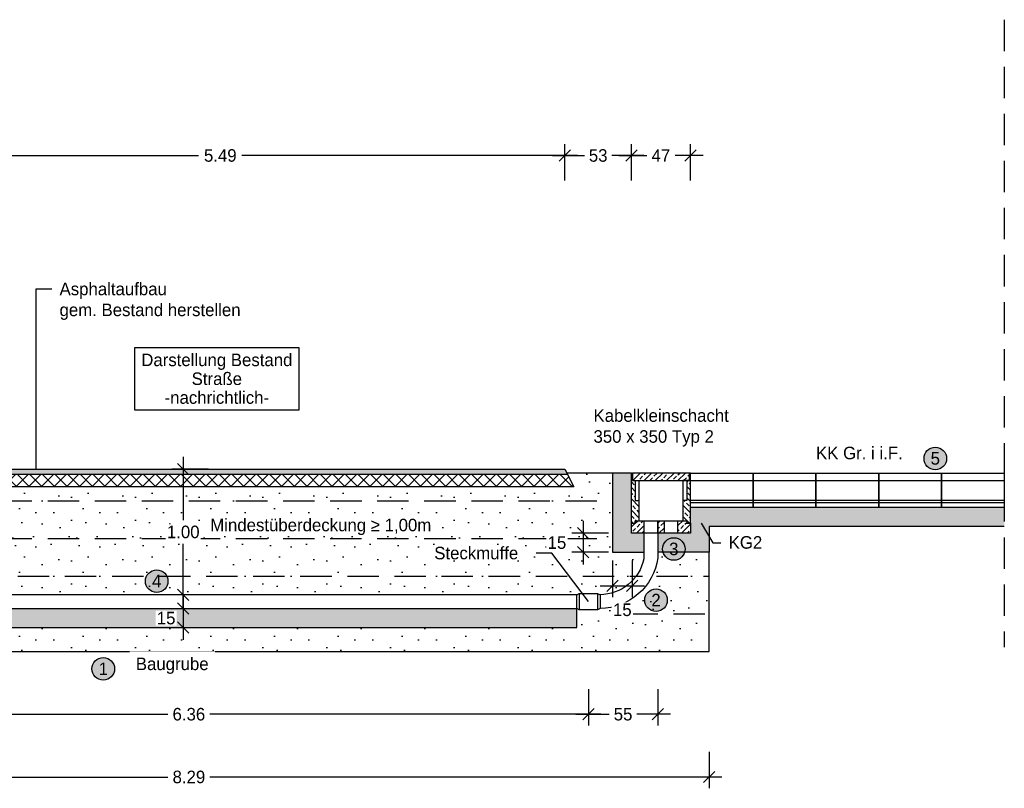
# Model space of a CAD drawing. Header units: metres. Extents: x -8 to 484, y -254 to 116.
# Tile 74 of 172: x 5.66 to 13.51, y 80.31 to 86.44. Entities that reach past the tile are written whole.
import ezdxf
from ezdxf import colors
from ezdxf.entities.mleader import LeaderData, LeaderLine
from ezdxf.math import Vec2, Vec3

# ---------------------------------------------------------------- set-up
doc = ezdxf.new("R2010")
doc.units = ezdxf.units.M
doc.linetypes.add('STRICHLINIE', pattern=[0.75, 0.5, -0.25])
for name, color, linetype in [('GTU_A_Begrenzung QP', 7, 'Continuous'), ('GTU_B_Bemaßung', 253, 'Continuous'), ('GTU_B_Beschriftung', 253, 'Continuous'), ('GTU_P', 1, 'Continuous'), ('GTU_P_Baugrube', 11, 'Continuous'), ('GTU_P_Baugrube_Bemaßung', 11, 'Continuous'), ('GTU_P_Baugrube_Beschriftung', 11, 'Continuous'), ('GTU_P_Bemaßung', 1, 'Continuous'), ('GTU_P_Beschriftung', 1, 'Continuous')]:
    doc.layers.add(name, color=color, linetype=linetype)
doc.styles.add('PROVI', font='PROVI.SHX')
doc.dimstyles.new('1zu50', dxfattribs={"dimscale": 0.5, "dimtxt": 0.2, "dimasz": 0.18, "dimexe": 0.18, "dimexo": 0.02, "dimgap": 0.09, "dimtad": 0, "dimtih": 1, "dimtoh": 1, "dimzin": 4, "dimdsep": 46, "dimtxsty": 'PROVI', "dimblk1": 'OBLIQUE', "dimblk2": 'OBLIQUE', "dimsah": 1, "dimcen": 0.3, "dimdle": 0.2, "dimclrd": 256, "dimclre": 256, "dimclrt": 256, "dimadec": 0, "dimazin": 0, "dimtfac": 1, "dimtdec": 4, "dimtofl": 0, "dimtmove": 2, "dimatfit": 3, "dimldrblk": 'NONE', "dimfxl": 0.4, "dimfxlon": 1, "dimtfill": 1, "dimtfillclr": 256, "dimtolj": 1, "dimtzin": 0, "dimlwd": -1, "dimlwe": -1, "dimarcsym": 0})
doc.dimstyles.new('1zu50 (cm)', dxfattribs={"dimscale": 0.5, "dimtxt": 0.2, "dimasz": 0.18, "dimexe": 0.18, "dimexo": 0.02, "dimgap": 0.09, "dimtad": 0, "dimtih": 1, "dimtoh": 1, "dimdec": 0, "dimlfac": 100, "dimzin": 4, "dimdsep": 46, "dimtxsty": 'PROVI', "dimblk1": 'OBLIQUE', "dimblk2": 'OBLIQUE', "dimsah": 1, "dimcen": 0.3, "dimdle": 0.2, "dimclrd": 256, "dimclre": 256, "dimclrt": 256, "dimadec": 0, "dimazin": 0, "dimtfac": 1, "dimtdec": 4, "dimtofl": 0, "dimtmove": 2, "dimatfit": 3, "dimldrblk": 'NONE', "dimfxl": 0.4, "dimfxlon": 1, "dimtfill": 1, "dimtfillclr": 256, "dimtolj": 1, "dimtzin": 0, "dimlwd": -1, "dimlwe": -1, "dimarcsym": 0})
pattern_1 = [(45, (-40.98976, 10.93253), (-0.04490128, 0.04490128), []), (45, (-40.94486, 10.93253), (-0.04490128, 0.04490128), [0.03175, -0.015875])]

# ---------------------------------------------------------------- blocks, each defined once
blk = doc.blocks.new('_OBLIQUE')
at = {"color": 0, "linetype": 'ByBlock'}
blk.add_line((-0.5, -0.5), (0.5, 0.5), dxfattribs=at)
blk = doc.blocks.new('*D171')
at = {"layer": 'Defpoints', "color": 0, "linetype": 'Continuous'}
for p in [(7.2553, 82.8532), (6.9648, 81.8532), (7.228, 81.8532)]:
    blk.add_point(p, dxfattribs=at)
at = {"layer": 'GTU_P_Bemaßung', "linetype": 'Continuous'}
for p, q in [((6.9648, 82.9532), (6.9648, 82.4484)), ((7.1648, 82.8532), (6.8748, 82.8532)), ((6.9648, 81.7532), (6.9648, 82.2581)), ((7.1648, 81.8532), (6.8748, 81.8532))]:
    blk.add_line(p, q, dxfattribs=at)
at = {"layer": 'GTU_P_Bemaßung', "linetype": 'Continuous', "xscale": 0.09, "yscale": 0.09, "zscale": 0.09}
for p, rotation in [((6.9648, 82.8532), 90), ((6.9648, 81.8532), 270)]:
    blk.add_blockref('_OBLIQUE', p, dxfattribs=dict(at, rotation=rotation))
at = {"layer": 'GTU_P_Bemaßung', "linetype": 'Continuous', "insert": (6.9648, 82.3532), "char_height": 0.1, "attachment_point": 5, "style": 'PROVI', "bg_fill": 3, "box_fill_scale": 1.1, "bg_fill_color": 256, "bg_fill_true_color": 13158600, "bg_fill_transparency": 0}
blk.add_mtext('\\A1;1.00', dxfattribs=at)
blk = doc.blocks.new('_None')
blk = doc.blocks.new('GTU_Kls Typ 2')
h = blk.add_hatch()
h.set_pattern_fill('ANSI33', color=256, scale=0.01, angle=156.54218)
h.set_pattern_definition([(135, (-40.98976, 10.93253), (-0.04490128, -0.04490128), []), (135, (-40.98976, 10.977434), (-0.04490128, -0.04490128), [0.03175, -0.015875])])
h.paths.add_polyline_path([(0.175, -0.22), (0.205, -0.22), (0.205, -0.06), (0.2275, -0.06), (0.2275, 0), (0.235, 0), (0.235, -0.4), (0.205, -0.4), (0.205, -0.38), (0.175, -0.38)])
h.paths.add_polyline_path([(-0.235, 0), (-0.2275, 0), (-0.2275, -0.06), (-0.205, -0.06), (-0.205, -0.22), (-0.175, -0.22), (-0.175, -0.38), (-0.205, -0.38), (-0.205, -0.4), (-0.235, -0.4)])
h = blk.add_hatch()
h.set_pattern_fill('ANSI33', color=256, scale=0.01, angle=66.54218)
h.set_pattern_definition(pattern_1)
h.paths.add_polyline_path([(0.235, -0.48), (0.235, -0.4), (0.205, -0.4), (0.205, -0.38), (0.135, -0.38), (0.135, -0.472, 0.414214), (0.143, -0.48)])
h.paths.add_polyline_path([(-0.205, -0.38), (-0.205, -0.4), (-0.235, -0.4), (-0.235, -0.48), (-0.143, -0.48, 0.414214), (-0.135, -0.472), (-0.135, -0.38)])
h.paths.add_polyline_path([(0.22, -0.06), (0.2275, 0), (-0.2275, 0), (-0.22, -0.06)])
h = blk.add_hatch()
h.set_pattern_fill('ANSI33', color=256, scale=0.01, angle=66.54218)
h.set_pattern_definition(pattern_1)
h.paths.add_polyline_path([(0.025, -0.472, -0.414214), (0.017, -0.48), (0, -0.48), (-0.017, -0.48, -0.414214), (-0.025, -0.472), (-0.025, -0.38), (0, -0.38), (0.025, -0.38)])
at = {"flags": 128}
for points in [[(-0.235, -0.4), (-0.235, 0), (-0.2275, 0), (-0.2275, -0.06), (-0.175, -0.06), (-0.175, -0.38)], [(0.2275, 0), (-0.2275, 0), (-0.2275, -0.06), (0.2275, -0.06), (0.2275, 0)], [(0.235, -0.4), (0.235, 0), (0.2275, 0), (0.2275, -0.06), (0.175, -0.06), (0.175, -0.38)], [(-0.205, -0.06), (-0.205, -0.22), (-0.175, -0.22)], [(0.205, -0.06), (0.205, -0.22), (0.175, -0.22)]]:
    blk.add_lwpolyline(points, dxfattribs=at)
blk.add_lwpolyline([(-0.235, -0.48), (-0.235, -0.4), (-0.205, -0.4), (-0.205, -0.38), (0, -0.38), (0.205, -0.38), (0.205, -0.4), (0.235, -0.4), (0.235, -0.48), (0.113, -0.48), (0.017, -0.48), (0, -0.48), (-0.017, -0.48), (-0.113, -0.48)], close=True, dxfattribs=at)
for points in [[(-0.135, -0.38), (-0.135, -0.472, -0.414214), (-0.143, -0.48)], [(-0.017, -0.48, -0.414214), (-0.025, -0.472), (-0.025, -0.38)], [(0.025, -0.38), (0.025, -0.472, -0.414214), (0.017, -0.48)], [(0.143, -0.48, -0.414214), (0.135, -0.472), (0.135, -0.38)]]:
    blk.add_lwpolyline(points, format="xyb", dxfattribs=at)
blk = doc.blocks.new('*D173')
at = {"layer": 'Defpoints', "color": 0, "linetype": 'Continuous'}
for p in [(10.535, 82.3432), (10.1512, 82.1932), (10.385, 82.1932)]:
    blk.add_point(p, dxfattribs=at)
at = {"layer": 'GTU_P_Bemaßung', "linetype": 'Continuous'}
for p, q in [((10.1512, 82.4432), (10.1512, 82.0932)), ((10.3512, 82.3432), (10.0612, 82.3432)), ((10.3512, 82.1932), (10.0612, 82.1932))]:
    blk.add_line(p, q, dxfattribs=at)
at = {"layer": 'GTU_P_Bemaßung', "linetype": 'Continuous', "xscale": 0.09, "yscale": 0.09, "zscale": 0.09}
for p, rotation in [((10.1512, 82.3432), 90), ((10.1512, 82.1932), 270)]:
    blk.add_blockref('_OBLIQUE', p, dxfattribs=dict(at, rotation=rotation))
at = {"layer": 'GTU_P_Bemaßung', "linetype": 'Continuous', "insert": (9.9414, 82.2682), "char_height": 0.1, "attachment_point": 5, "style": 'PROVI', "bg_fill": 3, "box_fill_scale": 1.1, "bg_fill_color": 256, "bg_fill_true_color": 13158600, "bg_fill_transparency": 0}
blk.add_mtext('\\A1;15', dxfattribs=at)
blk = doc.blocks.new('*D174')
at = {"layer": 'Defpoints', "color": 0, "linetype": 'Continuous'}
for p in [(10.385, 82.3432), (10.5396, 82.3432), (10.5396, 81.9252)]:
    blk.add_point(p, dxfattribs=at)
at = {"layer": 'GTU_P_Bemaßung', "linetype": 'Continuous'}
for p, q in [((10.385, 82.1252), (10.385, 81.8352)), ((10.5396, 82.1252), (10.5396, 81.8352)), ((10.285, 81.9252), (10.6396, 81.9252))]:
    blk.add_line(p, q, dxfattribs=at)
at = {"layer": 'GTU_P_Bemaßung', "linetype": 'Continuous', "xscale": 0.09, "yscale": 0.09, "zscale": 0.09, "rotation": 180}
blk.add_blockref('_OBLIQUE', (10.385, 81.9252), dxfattribs=at)
at = {"layer": 'GTU_P_Bemaßung', "linetype": 'Continuous', "xscale": 0.09, "yscale": 0.09, "zscale": 0.09}
blk.add_blockref('_OBLIQUE', (10.5396, 81.9252), dxfattribs=at)
at = {"layer": 'GTU_P_Bemaßung', "linetype": 'Continuous', "insert": (10.4623, 81.7328), "char_height": 0.1, "attachment_point": 5, "style": 'PROVI', "bg_fill": 3, "box_fill_scale": 1.1, "bg_fill_color": 256, "bg_fill_true_color": 13158600, "bg_fill_transparency": 0}
blk.add_mtext('\\A1;15', dxfattribs=at)
blk = doc.blocks.new('*D175')
at = {"layer": 'Defpoints', "color": 0, "linetype": 'Continuous'}
for p in [(3.8278, 81.7332), (10.1918, 81.7332), (10.1918, 80.9007)]:
    blk.add_point(p, dxfattribs=at)
at = {"layer": 'GTU_P_Bemaßung', "linetype": 'Continuous'}
for p, q in [((3.8278, 81.1007), (3.8278, 80.8107)), ((10.1918, 81.1007), (10.1918, 80.8107)), ((3.7278, 80.9007), (6.8425, 80.9007)), ((10.2918, 80.9007), (7.1771, 80.9007))]:
    blk.add_line(p, q, dxfattribs=at)
at = {"layer": 'GTU_P_Bemaßung', "linetype": 'Continuous', "xscale": 0.09, "yscale": 0.09, "zscale": 0.09, "rotation": 180}
blk.add_blockref('_OBLIQUE', (3.8278, 80.9007), dxfattribs=at)
at = {"layer": 'GTU_P_Bemaßung', "linetype": 'Continuous', "xscale": 0.09, "yscale": 0.09, "zscale": 0.09}
blk.add_blockref('_OBLIQUE', (10.1918, 80.9007), dxfattribs=at)
at = {"layer": 'GTU_P_Bemaßung', "linetype": 'Continuous', "insert": (7.0098, 80.9007), "char_height": 0.1, "attachment_point": 5, "style": 'PROVI', "bg_fill": 3, "box_fill_scale": 1.1, "bg_fill_color": 256, "bg_fill_true_color": 13158600, "bg_fill_transparency": 0}
blk.add_mtext('\\A1;6.36', dxfattribs=at)
blk = doc.blocks.new('*D176')
at = {"layer": 'Defpoints', "color": 0, "linetype": 'Continuous'}
for p in [(10.745, 81.9572), (10.1918, 81.6382), (10.745, 80.9007)]:
    blk.add_point(p, dxfattribs=at)
at = {"layer": 'GTU_P_Bemaßung', "linetype": 'Continuous'}
for p, q in [((10.1918, 81.1007), (10.1918, 80.8107)), ((10.745, 81.1007), (10.745, 80.8107)), ((10.0918, 80.9007), (10.3581, 80.9007)), ((10.845, 80.9007), (10.5787, 80.9007))]:
    blk.add_line(p, q, dxfattribs=at)
at = {"layer": 'GTU_P_Bemaßung', "linetype": 'Continuous', "xscale": 0.09, "yscale": 0.09, "zscale": 0.09, "rotation": 180}
blk.add_blockref('_OBLIQUE', (10.1918, 80.9007), dxfattribs=at)
at = {"layer": 'GTU_P_Bemaßung', "linetype": 'Continuous', "xscale": 0.09, "yscale": 0.09, "zscale": 0.09}
blk.add_blockref('_OBLIQUE', (10.745, 80.9007), dxfattribs=at)
at = {"layer": 'GTU_P_Bemaßung', "linetype": 'Continuous', "insert": (10.4684, 80.9007), "char_height": 0.1, "attachment_point": 5, "style": 'PROVI', "bg_fill": 3, "box_fill_scale": 1.1, "bg_fill_color": 256, "bg_fill_true_color": 13158600, "bg_fill_transparency": 0}
blk.add_mtext('\\A1;55', dxfattribs=at)
blk = doc.blocks.new('*D179')
at = {"layer": 'Defpoints', "color": 0, "linetype": 'Continuous'}
for p in [(10.005, 85.3532), (4.515, 82.8532), (10.005, 82.8532)]:
    blk.add_point(p, dxfattribs=at)
at = {"layer": 'GTU_B_Bemaßung', "linetype": 'Continuous'}
for p, q in [((4.515, 85.1532), (4.515, 85.4432)), ((10.005, 85.1532), (10.005, 85.4432)), ((4.415, 85.3532), (7.0872, 85.3532)), ((10.105, 85.3532), (7.4328, 85.3532))]:
    blk.add_line(p, q, dxfattribs=at)
at = {"layer": 'GTU_B_Bemaßung', "linetype": 'Continuous', "xscale": 0.09, "yscale": 0.09, "zscale": 0.09, "rotation": 180}
blk.add_blockref('_OBLIQUE', (4.515, 85.3532), dxfattribs=at)
at = {"layer": 'GTU_B_Bemaßung', "linetype": 'Continuous', "xscale": 0.09, "yscale": 0.09, "zscale": 0.09}
blk.add_blockref('_OBLIQUE', (10.005, 85.3532), dxfattribs=at)
at = {"layer": 'GTU_B_Bemaßung', "linetype": 'Continuous', "insert": (7.26, 85.3532), "char_height": 0.1, "attachment_point": 5, "style": 'PROVI', "bg_fill": 3, "box_fill_scale": 1.1, "bg_fill_color": 256, "bg_fill_true_color": 13158600, "bg_fill_transparency": 0}
blk.add_mtext('\\A1;5.49', dxfattribs=at)
blk = doc.blocks.new('*D180')
at = {"layer": 'Defpoints', "color": 0, "linetype": 'Continuous'}
for p in [(10.535, 85.3532), (10.005, 82.8532), (10.535, 82.8232)]:
    blk.add_point(p, dxfattribs=at)
at = {"layer": 'GTU_P_Bemaßung', "linetype": 'Continuous'}
for p, q in [((10.005, 85.1532), (10.005, 85.4432)), ((10.535, 85.1532), (10.535, 85.4432)), ((9.905, 85.3532), (10.1609, 85.3532)), ((10.635, 85.3532), (10.3791, 85.3532))]:
    blk.add_line(p, q, dxfattribs=at)
at = {"layer": 'GTU_P_Bemaßung', "linetype": 'Continuous', "xscale": 0.09, "yscale": 0.09, "zscale": 0.09, "rotation": 180}
blk.add_blockref('_OBLIQUE', (10.005, 85.3532), dxfattribs=at)
at = {"layer": 'GTU_P_Bemaßung', "linetype": 'Continuous', "xscale": 0.09, "yscale": 0.09, "zscale": 0.09}
blk.add_blockref('_OBLIQUE', (10.535, 85.3532), dxfattribs=at)
at = {"layer": 'GTU_P_Bemaßung', "linetype": 'Continuous', "insert": (10.27, 85.3532), "char_height": 0.1, "attachment_point": 5, "style": 'PROVI', "bg_fill": 3, "box_fill_scale": 1.1, "bg_fill_color": 256, "bg_fill_true_color": 13158600, "bg_fill_transparency": 0}
blk.add_mtext('\\A1;53', dxfattribs=at)
blk = doc.blocks.new('*D181')
at = {"layer": 'Defpoints', "color": 0, "linetype": 'Continuous'}
for p in [(11.005, 85.3532), (10.535, 82.8232), (11.005, 82.8232)]:
    blk.add_point(p, dxfattribs=at)
at = {"layer": 'GTU_P_Bemaßung', "linetype": 'Continuous'}
for p, q in [((10.535, 85.1532), (10.535, 85.4432)), ((11.005, 85.1532), (11.005, 85.4432)), ((10.435, 85.3532), (10.657, 85.3532)), ((11.105, 85.3532), (10.883, 85.3532))]:
    blk.add_line(p, q, dxfattribs=at)
at = {"layer": 'GTU_P_Bemaßung', "linetype": 'Continuous', "xscale": 0.09, "yscale": 0.09, "zscale": 0.09, "rotation": 180}
blk.add_blockref('_OBLIQUE', (10.535, 85.3532), dxfattribs=at)
at = {"layer": 'GTU_P_Bemaßung', "linetype": 'Continuous', "xscale": 0.09, "yscale": 0.09, "zscale": 0.09}
blk.add_blockref('_OBLIQUE', (11.005, 85.3532), dxfattribs=at)
at = {"layer": 'GTU_P_Bemaßung', "linetype": 'Continuous', "insert": (10.77, 85.3532), "char_height": 0.1, "attachment_point": 5, "style": 'PROVI', "bg_fill": 3, "box_fill_scale": 1.1, "bg_fill_color": 256, "bg_fill_true_color": 13158600, "bg_fill_transparency": 0}
blk.add_mtext('\\A1;47', dxfattribs=at)
blk = doc.blocks.new('*D182')
at = {"layer": 'Defpoints', "color": 0, "linetype": 'Continuous'}
for p in [(2.865, 81.4007), (11.155, 81.4007), (11.155, 80.4007)]:
    blk.add_point(p, dxfattribs=at)
at = {"layer": 'GTU_P_Baugrube_Bemaßung', "linetype": 'Continuous'}
for p, q in [((2.865, 80.6007), (2.865, 80.3107)), ((11.155, 80.6007), (11.155, 80.3107)), ((2.765, 80.4007), (6.8422, 80.4007)), ((11.255, 80.4007), (7.1778, 80.4007))]:
    blk.add_line(p, q, dxfattribs=at)
at = {"layer": 'GTU_P_Baugrube_Bemaßung', "linetype": 'Continuous', "xscale": 0.09, "yscale": 0.09, "zscale": 0.09, "rotation": 180}
blk.add_blockref('_OBLIQUE', (2.865, 80.4007), dxfattribs=at)
at = {"layer": 'GTU_P_Baugrube_Bemaßung', "linetype": 'Continuous', "xscale": 0.09, "yscale": 0.09, "zscale": 0.09}
blk.add_blockref('_OBLIQUE', (11.155, 80.4007), dxfattribs=at)
at = {"layer": 'GTU_P_Baugrube_Bemaßung', "linetype": 'Continuous', "insert": (7.01, 80.4007), "char_height": 0.1, "attachment_point": 5, "style": 'PROVI', "bg_fill": 3, "box_fill_scale": 1.1, "bg_fill_color": 256, "bg_fill_true_color": 13158600, "bg_fill_transparency": 0}
blk.add_mtext('\\A1;8.29', dxfattribs=at)
blk = doc.blocks.new('*D417')
at = {"layer": 'Defpoints', "color": 0, "linetype": 'Continuous'}
for p in [(6.9648, 81.7432), (6.9648, 81.5932), (6.9648, 81.5932)]:
    blk.add_point(p, dxfattribs=at)
at = {"layer": 'GTU_P_Bemaßung', "linetype": 'Continuous'}
for p, q in [((6.9648, 81.8432), (6.9648, 81.4932)), ((6.9748, 81.7432), (7.0548, 81.7432)), ((6.9748, 81.5932), (7.0548, 81.5932))]:
    blk.add_line(p, q, dxfattribs=at)
at = {"layer": 'GTU_P_Bemaßung', "linetype": 'Continuous', "xscale": 0.09, "yscale": 0.09, "zscale": 0.09}
for p, rotation in [((6.9648, 81.7432), 90), ((6.9648, 81.5932), 270)]:
    blk.add_blockref('_OBLIQUE', p, dxfattribs=dict(at, rotation=rotation))
at = {"layer": 'GTU_P_Bemaßung', "linetype": 'Continuous', "insert": (6.8284, 81.6665), "char_height": 0.1, "attachment_point": 5, "style": 'PROVI', "bg_fill": 3, "box_fill_scale": 1.1, "bg_fill_color": 256, "bg_fill_true_color": 13158600, "bg_fill_transparency": 0}
blk.add_mtext('\\A1;15', dxfattribs=at)

msp = doc.modelspace()

# ---------------------------------------------------------------- hatches: boundary and pattern name
at = {"layer": 'GTU_P', "linetype": 'Continuous'}
msp.add_hatch(color=256, dxfattribs=at).paths.add_polyline_path([(4.495, 82.8132), (10.025, 82.8132), (10.005, 82.8532), (4.515, 82.8532)])
h = msp.add_hatch(dxfattribs=at)
h.set_pattern_fill('DOTS2', color=256, scale=0.005, style=0)
h.set_pattern_definition([(0, (-7.92492, -721.04298), (0, 0.127), [0, -0.127]), (0, (-7.88428, -721.04044), (0, 0.127), [0, -0.127]), (0, (-7.90714, -721.0125), (0, 0.127), [0, -0.127]), (0, (-7.8792, -720.99218), (0, 0.127), [0, -0.127]), (0, (-7.91222, -720.98456), (0, 0.127), [0, -0.127]), (0, (-7.90206, -720.95408), (0, 0.127), [0, -0.127]), (0, (-7.91984, -720.93122), (0, 0.127), [0, -0.127]), (0, (-7.8792, -720.93376), (0, 0.127), [0, -0.127]), (0, (-7.84872, -720.92868), (0, 0.127), [0, -0.127]), (0, (-7.83348, -720.95916), (0, 0.127), [0, -0.127]), (0, (-7.80808, -720.9617), (0, 0.127), [0, -0.127]), (0, (-7.80808, -721.00742), (0, 0.127), [0, -0.127]), (0, (-7.83094, -721.02266), (0, 0.127), [0, -0.127]), (0, (-7.8665, -721.01504), (0, 0.127), [0, -0.127]), (0, (-7.84364, -720.99218), (0, 0.127), [0, -0.127]), (0, (-7.8665, -720.96932), (0, 0.127), [0, -0.127]), (0, (-7.81316, -721.04044), (0, 0.127), [0, -0.127])])
h.paths.add_polyline_path([(10.385, 82.1932), (10.635, 82.1932), (10.635, 82.3432), (10.535, 82.3432), (10.535, 82.4232), (10.535, 82.8232), (10.385, 82.8232)])
h.paths.add_polyline_path([(10.745, 82.3432), (10.745, 82.1932), (10.8535, 82.1932), (10.795, 82.3432), (10.787, 82.3432), (10.753, 82.3432)])
h.paths.add_polyline_path([(10.795, 82.3432), (10.8535, 82.1932), (11.155, 82.1932), (11.155, 82.3983), (13.505, 82.3983), (13.505, 82.5483), (11.005, 82.5482), (11.005, 82.3432)])
h = msp.add_hatch(dxfattribs=at)
h.set_pattern_fill('INSULATION', color=256, scale=0.02, style=0)
h.set_pattern_definition([(45, (-51.0903, 8.28886), (-0.050289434, 0.050289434), []), (135, (-51.0903, 8.28886), (-0.050289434, -0.050289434), [])])
h.paths.add_polyline_path([(4.495, 82.8132), (4.445, 82.7132), (10.075, 82.7132), (10.025, 82.8132)])
at = {"layer": 'GTU_P_Baugrube', "linetype": 'Continuous', "transparency": 33554687}
h = msp.add_hatch(dxfattribs=at)
h.set_pattern_fill('DOTS2', color=256, scale=0.02, style=0)
h.paths.add_polyline_path([(3.385, 82.1932), (3.385, 82.1392, 0.347307), (3.735, 81.8532), (3.7551, 81.8639), (3.9004, 81.8639), (3.9206, 81.8532), (10.0991, 81.8532), (10.1192, 81.8639), (10.2645, 81.8639), (10.2846, 81.8532, 0.346562), (10.635, 82.1392), (10.635, 82.1932), (10.385, 82.1932), (10.385, 82.8232), (10.02, 82.8232), (10.075, 82.7132), (4.445, 82.7132), (4.5, 82.8232), (3.635, 82.8232), (3.635, 82.1932)])
h = msp.add_hatch(dxfattribs=at)
h.set_pattern_fill('DOTS2', color=256, scale=0.02, style=0)
h.paths.add_polyline_path([(3.735, 81.7432, -0.371558), (3.275, 82.1472), (3.275, 82.1932), (2.865, 82.1932), (2.865, 81.4007), (11.155, 81.4007), (11.155, 82.1932), (10.745, 82.1932), (10.745, 82.1472, -0.370985), (10.2846, 81.7432), (10.2645, 81.7332), (10.1192, 81.7332), (10.0991, 81.7432), (10.0991, 81.5932), (3.9206, 81.5932), (3.9206, 81.7432), (3.9004, 81.7332), (3.7551, 81.7332)])
at = {"layer": 'GTU_P_Beschriftung', "true_color": 0xffffff}
for points in [[(13.0454, 82.9391, 1), (12.8654, 82.9391, 1)], [(10.9624, 82.2178, 1), (10.7824, 82.2178, 1)]]:
    msp.add_hatch(color=7, dxfattribs=at).paths.add_polyline_path(points)

# ---------------------------------------------------------------- linework, layer by layer
at = {"layer": 'GTU_A_Begrenzung QP', "linetype": 'STRICHLINIE', "ltscale": 0.5}
msp.add_line((13.505, 86.4357), (13.505, 81.4357), dxfattribs=at)
at = {"layer": 'GTU_P', "linetype": 'Continuous'}
msp.add_line((10.385, 82.8232), (10.02, 82.8232), dxfattribs=at)
at = {"layer": 'GTU_P'}
for p, q in [((4.495, 82.8132), (10.025, 82.8132)), ((11.005, 82.7632), (11.505, 82.7632)), ((11.505, 82.7632), (12.005, 82.7632)), ((12.005, 82.7632), (12.505, 82.7632)), ((12.505, 82.7632), (13.005, 82.7632)), ((13.005, 82.7632), (13.505, 82.7632)), ((11.005, 82.6082), (11.505, 82.6082)), ((11.005, 82.5892), (11.505, 82.5892)), ((11.505, 82.6082), (12.005, 82.6082)), ((11.505, 82.5892), (12.005, 82.5892)), ((12.005, 82.6082), (12.505, 82.6082)), ((12.005, 82.5892), (12.505, 82.5892)), ((12.505, 82.6082), (13.005, 82.6082)), ((12.505, 82.5892), (13.005, 82.5892)), ((13.005, 82.6082), (13.505, 82.6082)), ((13.005, 82.5892), (13.505, 82.5892)), ((10.0991, 81.8532), (3.9206, 81.8532)), ((10.1192, 81.8639), (10.1192, 81.7332)), ((10.2645, 81.8639), (10.2645, 81.7332))]:
    msp.add_line(p, q, dxfattribs=at)
for points in [[(10.075, 82.7132), (4.445, 82.7132), (4.445, 82.7132), (4.515, 82.8532), (10.005, 82.8532)], [(11.005, 82.8232), (11.505, 82.8232), (11.505, 82.5482), (11.005, 82.5482)], [(11.505, 82.8232), (12.005, 82.8232), (12.005, 82.5482), (11.505, 82.5482)], [(12.005, 82.8232), (12.505, 82.8232), (12.505, 82.5482), (12.005, 82.5482)], [(12.505, 82.8232), (13.005, 82.8232), (13.005, 82.5482), (12.505, 82.5482)], [(13.005, 82.8232), (13.505, 82.8232), (13.505, 82.5482), (13.005, 82.5482)], [(10.2645, 81.7332), (10.1192, 81.7332), (10.0991, 81.7432), (10.0991, 81.8532), (10.1192, 81.8639), (10.2645, 81.8639), (10.2846, 81.8532), (10.2846, 81.7432)]]:
    msp.add_lwpolyline(points, close=True, dxfattribs=at)
at = {"layer": 'GTU_P', "linetype": 'Continuous'}
for points in [[(10.535, 82.8232), (10.385, 82.8232), (10.385, 82.1932), (10.635, 82.1932)], [(13.505, 82.3983), (11.155, 82.3983), (11.155, 82.1932), (10.745, 82.1932)]]:
    msp.add_lwpolyline(points, dxfattribs=at)
for points in [[(10.635, 82.4432), (10.635, 82.1392, -0.346562), (10.2846, 81.8532)], [(10.745, 82.4432), (10.745, 82.1472, -0.370985), (10.2846, 81.7432)]]:
    msp.add_lwpolyline(points, format="xyb", dxfattribs=at)
at = {"layer": 'GTU_P_Baugrube', "linetype": 'STRICHLINIE', "ltscale": 0.5}
for p, q in [((3.635, 82.6007), (10.385, 82.6007)), ((3.635, 82.3007), (10.385, 82.3007)), ((3.3975, 82.0007), (10.6224, 82.0007)), ((10.7348, 82.0007), (11.155, 82.0007)), ((10.4957, 81.7007), (11.155, 81.7007))]:
    msp.add_line(p, q, dxfattribs=at)
at = {"layer": 'GTU_P_Baugrube', "linetype": 'Continuous'}
msp.add_lwpolyline([(2.865, 82.1932), (2.865, 81.4007), (11.155, 81.4007), (11.155, 82.1932)], dxfattribs=at)
at = {"layer": 'GTU_P_Beschriftung'}
for centre in [(12.9554, 82.9391), (10.8724, 82.2178, 23875.401)]:
    msp.add_circle(centre, 0.09, dxfattribs=at)

# ---------------------------------------------------------------- block references
at = {"layer": 'GTU_P', "linetype": 'Continuous'}
msp.add_blockref('GTU_Kls Typ 2', (10.77, 82.8232), dxfattribs=at)

# ---------------------------------------------------------------- texts
at = {"layer": 'GTU_B_Beschriftung', "insert": (7.2325, 83.574), "char_height": 0.1, "attachment_point": 5, "line_spacing_factor": 0.9, "style": 'PROVI', "bg_fill": 19, "box_fill_scale": 1.5, "bg_fill_color": 1, "bg_fill_transparency": 0}
msp.add_mtext('Darstellung Bestand\\PStraße\\P-nachrichtlich-', dxfattribs=at)
at = {"layer": 'GTU_P_Baugrube_Beschriftung', "color": 11, "insert": (6.5872, 81.3526), "char_height": 0.1, "attachment_point": 1, "style": 'PROVI', "bg_fill": 2}
msp.add_mtext('Baugrube', dxfattribs=at)
at = {"layer": 'GTU_P_Beschriftung', "insert": (12.005, 82.9315), "char_height": 0.1, "attachment_point": 7, "style": 'PROVI', "bg_fill": 3, "box_fill_scale": 1, "bg_fill_color": 256, "bg_fill_true_color": 13158600, "bg_fill_transparency": 0}
msp.add_mtext('KK Gr. i i.F.', dxfattribs=at)
at = {"layer": 'GTU_P_Beschriftung', "char_height": 0.1, "attachment_point": 5, "style": 'PROVI'}
for s, insert in [('5', (12.9554, 82.9391)), ('3', (10.8724, 82.2178, 23875.401))]:
    msp.add_mtext(s, dxfattribs=dict(at, insert=insert))

# ---------------------------------------------------------------- next in the draw order: dimensions: what is measured, and where the dimension line sits
at = {"layer": 'GTU_P_Baugrube_Bemaßung', "linetype": 'Continuous'}
dim = msp.add_linear_dim(base=(11.155, 80.4007), p1=(2.865, 81.4007), p2=(11.155, 81.4007), dimstyle='1zu50', dxfattribs=at)
dim.commit()
dim.dimension.update_dxf_attribs({"geometry": '*D182', "text_midpoint": (7.01, 80.4007)})

# ---------------------------------------------------------------- next in the draw order: leaders
at = {"layer": 'GTU_P_Beschriftung', "linetype": 'Continuous'}
ml = msp.add_multileader_mtext('Standard', dxfattribs=at)
ml.set_content('\\C1;Asphaltaufbau \\Pgem. Bestand herstellen ', color=256, style='PROVI')
ml.set_leader_properties(color=256, linetype='ByLayer', lineweight=-1)
ml.set_arrow_properties(name='NONE')
ml.build(insert=Vec2(0, 0))
ml.multileader.update_dxf_attribs({"dogleg_length": 0.125, "arrow_head_size": 0.0625, "scale": 0.05})
ctx = ml.context
ctx.base_point, ctx.scale, ctx.char_height, ctx.arrow_head_size, ctx.landing_gap_size, ctx.plane_origin = Vec3(5.9172, 84.2714), 0.05, 0.1, 0.0625, 0.0625, Vec3(-12.2487, -716.9496)
notes = []
notes.append((ctx, [(0, (1, 1, 0), (5.7922, 84.29), (1, 0), 0.125, [(0, [(5.7922, 82.8532)], 0, [])])]))
ctx.mtext.insert = Vec3(5.9797, 84.34)
ctx.mtext.has_bg_fill, ctx.mtext.bg_color, ctx.mtext.bg_scale_factor, ctx.mtext.bg_transparency, ctx.mtext.use_window_bg_color = 1, -1027028792, 1, 0, 1
ml = msp.add_multileader_mtext('Standard', dxfattribs=at)
ml.set_content('KG2', color=256, style='PROVI')
ml.set_leader_properties(color=256, linetype='ByLayer', lineweight=-1)
ml.set_arrow_properties(name='NONE')
ml.build(insert=Vec2(0, 0))
ml.multileader.update_dxf_attribs({"dogleg_length": 0.125, "arrow_head_size": 0.0625, "scale": 0.05})
ctx = ml.context
ctx.base_point, ctx.scale, ctx.char_height, ctx.arrow_head_size, ctx.landing_gap_size, ctx.plane_origin = Vec3(11.2469, 82.268), 0.05, 0.1, 0.0625, 0.0625, Vec3(-9.241, -718.8393)
notes.append((ctx, [(0, (1, 1, 0), (11.1844, 82.268), (1, 0), 0.0625, [(0, [(11.0905, 82.4232)], 0, [])])]))
ctx.mtext.insert = Vec3(11.3094, 82.3201)
ctx.mtext.has_bg_fill, ctx.mtext.bg_color, ctx.mtext.bg_scale_factor, ctx.mtext.bg_transparency, ctx.mtext.use_window_bg_color = 1, -1027028792, 1, 0, 1
ml = msp.add_multileader_mtext('Standard', dxfattribs=at)
ml.set_content('Steckmuffe', color=256, style='PROVI')
ml.set_leader_properties(color=256, linetype='ByLayer', lineweight=-1)
ml.set_arrow_properties(name='NONE')
ml.build(insert=Vec2(0, 0))
ml.multileader.update_dxf_attribs({"dogleg_length": 0.125, "arrow_head_size": 0.0625, "scale": 0.05})
ctx = ml.context
ctx.base_point, ctx.scale, ctx.char_height, ctx.arrow_head_size, ctx.landing_gap_size, ctx.plane_origin = Vec3(8.9018, 82.1837), 0.05, 0.1, 0.0625, 0.0625, Vec3(-9.6386, -718.4425)
notes.append((ctx, [(0, (1, 1, 0), (9.9004, 82.1837), (-1, 0), 0.125, [(0, [(10.1918, 81.7985)], 0, [])])]))
ctx.mtext.insert = Vec3(8.9643, 82.2354)
ctx.mtext.has_bg_fill, ctx.mtext.bg_color, ctx.mtext.bg_scale_factor, ctx.mtext.bg_transparency, ctx.mtext.use_window_bg_color = 1, -1027028792, 1, 0, 1
for ctx, leaders in notes:
    for number, flags, end, landing, length, lines in leaders:
        leader = LeaderData()
        leader.index, (leader.has_last_leader_line, leader.has_dogleg_vector, leader.attachment_direction) = number, flags
        leader.last_leader_point, leader.dogleg_vector, leader.dogleg_length = Vec3(end), Vec3(landing), length
        for number, points, colour, breaks in lines:
            line = LeaderLine()
            line.index, line.vertices, line.color, line.breaks = number, Vec3.list(points), colors.encode_raw_color(colour), breaks
            leader.lines.append(line)
        ctx.leaders.append(leader)

# ---------------------------------------------------------------- next in the draw order: dimensions: what is measured, and where the dimension line sits
at = {"layer": 'GTU_B_Bemaßung', "linetype": 'Continuous'}
dim = msp.add_linear_dim(base=(10.005, 85.3532), p1=(4.515, 82.8532), p2=(10.005, 82.8532), dimstyle='1zu50', dxfattribs=at)
dim.commit()
dim.dimension.update_dxf_attribs({"geometry": '*D179', "text_midpoint": (7.26, 85.3532)})
at = {"layer": 'GTU_P_Bemaßung', "linetype": 'Continuous'}
dim = msp.add_linear_dim(base=(10.1512, 82.1932), p1=(10.535, 82.3432), p2=(10.385, 82.1932), angle=90, dimstyle='1zu50 (cm)', dxfattribs=at)
dim.commit()
dim.dimension.update_dxf_attribs({"geometry": '*D173', "text_midpoint": (9.9414, 82.2682)})

# ---------------------------------------------------------------- next in the draw order: dimensions: what is measured, and where the dimension line sits
dim = msp.add_linear_dim(base=(10.535, 85.3532), p1=(10.005, 82.8532), p2=(10.535, 82.8232), dimstyle='1zu50 (cm)', dxfattribs=at)
dim.commit()
dim.dimension.update_dxf_attribs({"geometry": '*D180', "text_midpoint": (10.27, 85.3532)})
dim = msp.add_linear_dim(base=(6.9648, 81.8532), p1=(7.2553, 82.8532), p2=(7.228, 81.8532), angle=90, dimstyle='1zu50', dxfattribs=at)
dim.commit()
dim.dimension.update_dxf_attribs({"geometry": '*D171', "text_midpoint": (6.9648, 82.3532)})

# ---------------------------------------------------------------- next in the draw order: hatches: boundary and pattern name
at = {"layer": 'GTU_P_Beschriftung', "true_color": 0xffffff}
msp.add_hatch(color=7, dxfattribs=at).paths.add_polyline_path([(6.8434, 81.962, 1), (6.6634, 81.962, 1)])

# ---------------------------------------------------------------- next in the draw order: linework, layer by layer
at = {"layer": 'GTU_P_Beschriftung'}
msp.add_circle((6.7534, 81.962, 23875.401), 0.09, dxfattribs=at)

# ---------------------------------------------------------------- next in the draw order: texts
at = {"layer": 'GTU_P_Beschriftung', "insert": (7.18, 82.4589), "char_height": 0.1, "attachment_point": 1, "style": 'PROVI', "bg_fill": 3, "box_fill_scale": 1, "bg_fill_color": 256, "bg_fill_true_color": 13158600, "bg_fill_transparency": 0}
msp.add_mtext('Mindestüberdeckung ≥ 1,00m ', dxfattribs=at)
at = {"layer": 'GTU_P_Beschriftung', "insert": (6.7534, 81.962, 23875.401), "char_height": 0.1, "attachment_point": 5, "style": 'PROVI'}
msp.add_mtext('4', dxfattribs=at)

# ---------------------------------------------------------------- next in the draw order: dimensions: what is measured, and where the dimension line sits
at = {"layer": 'GTU_P_Bemaßung', "linetype": 'Continuous'}
for base, p1, p2, dimstyle, picture, middle in [((11.005, 85.3532), (10.535, 82.8232), (11.005, 82.8232), '1zu50 (cm)', '*D181', (10.77, 85.3532)), ((10.1918, 80.9007), (3.8278, 81.7332), (10.1918, 81.7332), '1zu50', '*D175', (7.0098, 80.9007))]:
    dim = msp.add_linear_dim(base=base, p1=p1, p2=p2, dimstyle=dimstyle, dxfattribs=at)
    dim.commit()
    dim.dimension.update_dxf_attribs({"geometry": picture, "text_midpoint": middle})

# ---------------------------------------------------------------- next in the draw order: hatches: boundary and pattern name
at = {"layer": 'GTU_P_Baugrube_Bemaßung', "true_color": 0xffffff}
msp.add_hatch(color=7, dxfattribs=at).paths.add_polyline_path([(6.4181, 81.2626, 1), (6.2381, 81.2626, 1)])

# ---------------------------------------------------------------- next in the draw order: linework, layer by layer
at = {"layer": 'GTU_P_Baugrube_Bemaßung'}
msp.add_circle((6.3281, 81.2626), 0.09, dxfattribs=at)

# ---------------------------------------------------------------- next in the draw order: texts
at = {"layer": 'GTU_P_Baugrube_Bemaßung', "insert": (6.3281, 81.2626), "char_height": 0.1, "attachment_point": 5, "style": 'PROVI'}
msp.add_mtext('1', dxfattribs=at)
at = {"layer": 'GTU_P_Beschriftung', "insert": (10.2328, 83.0343), "char_height": 0.1, "attachment_point": 7, "style": 'PROVI', "bg_fill": 3, "box_fill_scale": 1, "bg_fill_color": 256, "bg_fill_true_color": 13158600, "bg_fill_transparency": 0}
msp.add_mtext('Kabelkleinschacht\\P350 x 350 Typ 2', dxfattribs=at)

# ---------------------------------------------------------------- next in the draw order: dimensions: what is measured, and where the dimension line sits
at = {"layer": 'GTU_P_Bemaßung', "linetype": 'Continuous'}
dim = msp.add_linear_dim(base=(10.745, 80.9007), p1=(10.1918, 81.6382), p2=(10.745, 81.9572), dimstyle='1zu50 (cm)', dxfattribs=at)
dim.commit()
dim.dimension.update_dxf_attribs({"geometry": '*D176', "text_midpoint": (10.4684, 80.9007)})

# ---------------------------------------------------------------- next in the draw order: hatches: boundary and pattern name
at = {"layer": 'GTU_P'}
h = msp.add_hatch(dxfattribs=at)
h.set_pattern_fill('SCREED', color=256, scale=0.02, angle=45, style=0)
h.paths.add_polyline_path([(3.9206, 81.7432), (3.9206, 81.5932), (10.0991, 81.5932), (10.0991, 81.7432)])

# ---------------------------------------------------------------- next in the draw order: linework, layer by layer
msp.add_line((3.9206, 81.7432), (10.0991, 81.7432), dxfattribs=at)
msp.add_lwpolyline([(3.9206, 81.7432), (3.9206, 81.5932), (10.0991, 81.5932), (10.0991, 81.7432)], dxfattribs=at)

# ---------------------------------------------------------------- next in the draw order: texts
at = {"layer": 'GTU_P_Beschriftung', "insert": (10.7307, 81.8105), "char_height": 0.1, "attachment_point": 5, "style": 'PROVI'}
msp.add_mtext('2', dxfattribs=at)

# ---------------------------------------------------------------- next in the draw order: dimensions: what is measured, and where the dimension line sits
at = {"layer": 'GTU_P_Bemaßung', "linetype": 'Continuous'}
dim = msp.add_linear_dim(base=(10.5396, 81.9252), p1=(10.385, 82.3432), p2=(10.5396, 82.3432), dimstyle='1zu50 (cm)', dxfattribs=at)
dim.commit()
dim.dimension.update_dxf_attribs({"geometry": '*D174', "text_midpoint": (10.4623, 81.7328), "dimtype": 160})

# ---------------------------------------------------------------- next in the draw order: hatches: boundary and pattern name
at = {"layer": 'GTU_P_Beschriftung', "true_color": 0xffffff}
msp.add_hatch(color=7, dxfattribs=at).paths.add_polyline_path([(10.8207, 81.8105, 1), (10.6407, 81.8105, 1)])

# ---------------------------------------------------------------- next in the draw order: linework, layer by layer
at = {"layer": 'GTU_P_Beschriftung'}
msp.add_circle((10.7307, 81.8105), 0.09, dxfattribs=at)

# ---------------------------------------------------------------- next in the draw order: dimensions: what is measured, and where the dimension line sits
at = {"layer": 'GTU_P_Bemaßung', "linetype": 'Continuous'}
dim = msp.add_linear_dim(base=(6.9648, 81.5932), p1=(6.9648, 81.7432), p2=(6.9648, 81.5932), angle=270, text='15', dimstyle='1zu50 (cm)', dxfattribs=at)
dim.commit()
dim.dimension.update_dxf_attribs({"geometry": '*D417', "text_midpoint": (6.8284, 81.6665), "dimtype": 161})

doc.saveas('drawing.dxf')
